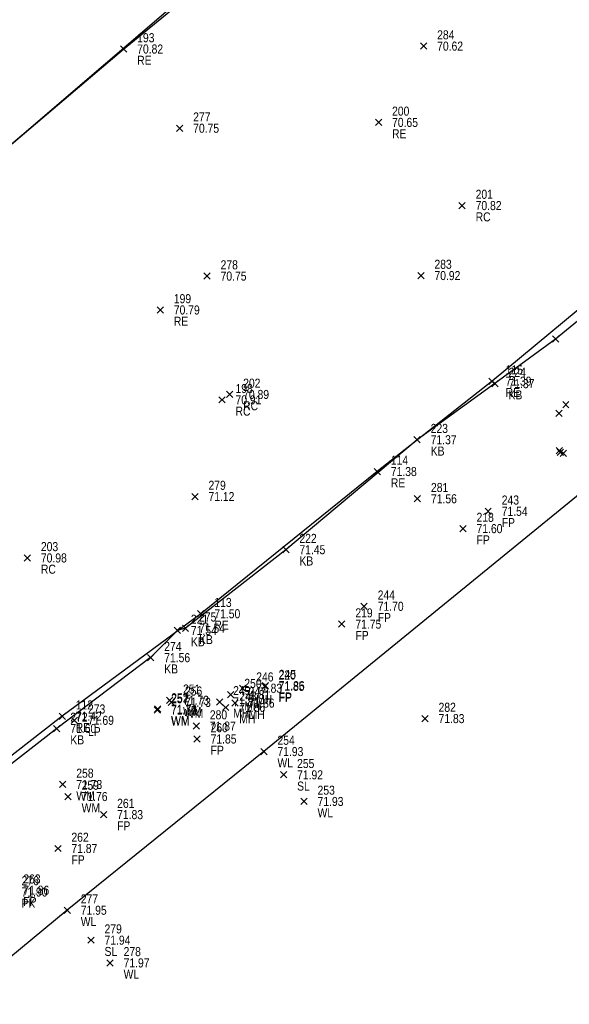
# Model space of a CAD drawing. Header units: feet. Extents: x 663429 to 663605, y 733160 to 733290.
# Tile 37 of 45: x 663551 to 663563, y 733229 to 733251. Entities that reach past the tile are written whole.
import ezdxf

# ---------------------------------------------------------------- set-up
doc = ezdxf.new("R2010")
doc.units = ezdxf.units.FT
doc.header["$MEASUREMENT"] = 0
doc.layers.get('0').update_dxf_attribs({"linetype": 'CONTINUOUS'})
for name, color, linetype in [('KERB', 7, 'CONTINUOUS'), ('LAMPOST', 7, 'CONTINUOUS'), ('MANHOLE', 7, 'CONTINUOUS'), ('PNTDESC', 3, 'CONTINUOUS'), ('PNTELEV', 5, 'CONTINUOUS'), ('PNTNO', 7, 'CONTINUOUS'), ('PNTS', 1, 'CONTINUOUS'), ('ROAD EDGE', 1, 'CONTINUOUS'), ('SPOT LEVEL', 7, 'CONTINUOUS'), ('WALL', 7, 'CONTINUOUS'), ('WATER METER', 7, 'CONTINUOUS')]:
    doc.layers.add(name, color=color, linetype=linetype)
doc.styles.add('PTXT', font='ARIALN.TTF', dxfattribs={"width": 0.75})

# ---------------------------------------------------------------- blocks, each defined once
blk = doc.blocks.new('SPT10')
at = {"color": 0, "linetype": 'Continuous'}
for p, q in [((-0.35, -0.35), (0.35, 0.35)), ((0.35, -0.35), (-0.35, 0.35))]:
    blk.add_line(p, q, dxfattribs=at)
blk = doc.blocks.new('SRVPNO2')
at = {"layer": 'PNTDESC', "style": 'PTXT'}
blk.add_attdef('DESC2', (1.5, -1.75), '', height=1, dxfattribs=at)
at = {"layer": 'PNTNO', "style": 'PTXT'}
for tag in ['ELEV2', 'PT#']:
    blk.add_attdef(tag, (1.5, 0.75), '', height=1, dxfattribs=at)

msp = doc.modelspace()

# ---------------------------------------------------------------- linework, layer by layer
at = {"linetype": 'ByBlock'}
for points in [[(663595.333, 733266.443, 71.324), (663578.081, 733252.09, 71.62), (663573.641, 733248.493, 71.636), (663568.948, 733244.461, 71.547), (663564.495, 733241.015, 71.57), (663556.419, 733234.428, 71.933), (663552.066, 733230.916, 71.948), (663547.151, 733226.853, 71.926), (663542.895, 733223.289, 71.934), (663534.343, 733216.748, 72.23), (663529.952, 733213.282, 72.3), (663524.942, 733209.031, 72.237), (663520.673, 733205.554, 72.258), (663513.258, 733203.154, 72.534), (663507.803, 733202.218, 72.557), (663501.626, 733201.165, 72.587), (663496.074, 733200.201, 72.553)], [(663536.211, 733239.702, 71.502), (663538.634, 733237.564, 71.392), (663539.344, 733237.08, 71.467), (663539.546, 733236.995, 71.486), (663540.424, 733236.432, 71.501), (663541.664, 733236.095, 71.479), (663542.319, 733236.102, 71.441), (663543.033, 733236.133, 71.414), (663543.396, 733236.333, 71.221), (663544.121, 733236.649, 71.075), (663544.686, 733236.967, 71.061), (663545.62, 733237.656, 71.002), (663546.867, 733238.674, 70.958), (663549.86, 733240.97, 70.885), (663548.334, 733243.13, 70.956), (663547.172, 733244.896, 71.121), (663549.253, 733246.528, 71.224), (663554.711, 733251.209, 70.865), (663558.598, 733254.41, 70.746), (663560.547, 733256.026, 70.72), (663562.048, 733254.161, 70.662), (663563.547, 733252.136, 70.595)], [(663566.029, 733246.139, 71.413), (663562.874, 733243.559, 71.467), (663561.534, 733242.572, 71.367), (663559.811, 733241.33, 71.369), (663556.905, 733238.896, 71.449), (663554.684, 733237.156, 71.544), (663554.504, 733237.108, 71.543), (663553.913, 733236.506, 71.561), (663551.835, 733234.938, 71.605), (663549.85, 733233.396, 71.604), (663549.124, 733232.886, 71.485), (663548.124, 733232.128, 71.509), (663546.354, 733230.637, 71.536), (663544.977, 733229.616, 71.553), (663544.902, 733229.656, 71.57), (663544.407, 733229.203, 71.587), (663544.285, 733229.186, 71.592), (663542.287, 733227.757, 71.547)]]:
    msp.add_polyline3d(points, dxfattribs=at)
at = {"color": 1, "linetype": 'ByBlock'}
for points in [[(663517.335, 733255.914, 71.32), (663522.897, 733251.15, 71.138), (663527.216, 733247.25, 71.216), (663531.873, 733243.393, 71.31), (663536.003, 733239.563, 71.389), (663538.686, 733237.342, 71.364), (663539.422, 733236.792, 71.358), (663540.337, 733236.318, 71.374), (663541.178, 733236.031, 71.367), (663542.05, 733235.943, 71.346), (663543.106, 733236.153, 71.261), (663543.763, 733236.427, 71.168), (663544.914, 733237.108, 71.014), (663549.994, 733241.002, 70.82), (663549.995, 733241.115, 70.808), (663547.261, 733244.899, 70.987), (663549.167, 733246.464, 71.038), (663553.315, 733249.978, 70.824), (663556.857, 733252.885, 70.701), (663560.617, 733255.969, 70.639), (663561.894, 733254.376, 70.566), (663563.732, 733252.151, 70.519)], [(663564.632, 733245.244, 71.335), (663561.469, 733242.626, 71.391), (663558.929, 733240.626, 71.382), (663555.023, 733237.478, 71.501), (663551.955, 733235.209, 71.417), (663549.132, 733233.014, 71.481), (663544.91, 733229.664, 71.523), (663542.532, 733228.085, 71.371), (663539.943, 733226.049, 71.22), (663538.36, 733224.878, 71.031), (663532.143, 733220.47, 71.314), (663530.412, 733219.268, 71.356), (663527.943, 733217.446, 71.44), (663525.247, 733215.724, 71.381), (663522.246, 733214.323, 71.439), (663519.94, 733213.49, 71.441), (663516.997, 733212.866, 71.442)]]:
    msp.add_polyline3d(points, dxfattribs=at)
at = {"layer": 'KERB'}
for p in [(663562.874, 733243.559, 71.467), (663561.534, 733242.572, 71.367), (663559.811, 733241.33, 71.369), (663556.905, 733238.896, 71.449), (663554.504, 733237.108, 71.543), (663554.684, 733237.156, 71.544), (663553.913, 733236.506, 71.561), (663551.835, 733234.938, 71.605)]:
    msp.add_point(p, dxfattribs=at)
at = {"layer": 'LAMPOST'}
msp.add_point((663552.226, 733235.12, 71.687), dxfattribs=at)
at = {"layer": 'MANHOLE'}
for p in [(663555.686, 733235.687, 71.814), (663555.949, 733235.83, 71.826), (663555.438, 733235.527, 71.811), (663555.781, 733235.5, 71.862), (663555.575, 733235.403, 71.863)]:
    msp.add_point(p, dxfattribs=at)
at = {"layer": 'PNTS'}
for p in [(663559.954, 733250.042, 70.621), (663554.554, 733248.225, 70.749), (663560.806, 733246.513, 70.816), (663555.161, 733244.952, 70.754), (663559.894, 733244.964, 70.923), (663555.491, 733242.213, 70.913), (663555.66, 733242.332, 70.886), (663562.957, 733241.088, 71.481), (663562.98, 733241.054, 71.49), (663563.05, 733241.028, 71.538), (663554.893, 733240.072, 71.118), (663559.817, 733240.023, 71.563), (663561.383, 733239.745, 71.538), (663560.826, 733239.363, 71.601), (663551.184, 733238.714, 70.983), (663558.638, 733237.643, 71.705), (663558.144, 733237.248, 71.754), (663556.448, 733235.886, 71.858), (663556.443, 733235.872, 71.848), (663559.985, 733235.158, 71.825), (663554.923, 733234.991, 71.87), (663554.94, 733234.706, 71.853), (663552.871, 733233.032, 71.83), (663551.859, 733232.282, 71.874)]:
    msp.add_point(p, dxfattribs=at)
at = {"layer": 'ROAD EDGE'}
for p in [(663553.315, 733249.978, 70.824), (663558.956, 733248.353, 70.65), (663554.126, 733244.202, 70.785), (663561.469, 733242.626, 71.391), (663558.929, 733240.626, 71.382), (663555.023, 733237.478, 71.501), (663551.955, 733235.209, 71.417)]:
    msp.add_point(p, dxfattribs=at)
at = {"layer": 'SPOT LEVEL'}
for p in [(663556.854, 733233.913, 71.92), (663552.592, 733230.253, 71.94)]:
    msp.add_point(p, dxfattribs=at)
at = {"layer": 'WALL'}
for p in [(663556.419, 733234.428, 71.933), (663557.307, 733233.323, 71.932), (663552.066, 733230.916, 71.948), (663553.014, 733229.75, 71.968)]:
    msp.add_point(p, dxfattribs=at)
at = {"layer": 'WATER METER'}
for p in [(663563.102, 733242.106, 71.475), (663562.954, 733241.913, 71.469), (663554.33, 733235.562, 71.731), (663554.372, 733235.517, 71.726), (663554.064, 733235.348, 71.719), (663554.068, 733235.368, 71.738), (663551.967, 733233.699, 71.734), (663552.085, 733233.432, 71.764)]:
    msp.add_point(p, dxfattribs=at)

# ---------------------------------------------------------------- block references
at = {"layer": 'KERB', "xscale": 0.2, "yscale": 0.2, "zscale": 0.2}
for p in [(663562.874, 733243.559, 71.467), (663561.534, 733242.572, 71.367), (663559.811, 733241.33, 71.369), (663556.905, 733238.896, 71.449), (663554.684, 733237.156, 71.544), (663554.504, 733237.108, 71.543), (663553.913, 733236.506, 71.561), (663551.835, 733234.938, 71.605)]:
    msp.add_blockref('SPT10', p, dxfattribs=at)
at = {"layer": 'KERB'}
ref = msp.add_blockref('SRVPNO2', (663561.534, 733242.572, 71.367), dxfattribs=dict(at, xscale=0.2, yscale=0.2, zscale=0.2))
ref.add_attrib('PT#', '224', (663561.834, 733242.722, 57.094), dxfattribs={"layer": 'PNTNO', "height": 0.2, "style": 'PTXT'})
ref.add_attrib('ELEV2', '71.37', (663561.834, 733242.472, 57.094), dxfattribs={"layer": 'PNTELEV', "height": 0.2, "style": 'PTXT'})
ref.add_attrib('DESC2', 'KB', (663561.834, 733242.222, 57.094), dxfattribs={"layer": 'PNTDESC', "height": 0.2, "style": 'PTXT'})
ref = msp.add_blockref('SRVPNO2', (663559.811, 733241.33, 71.369), dxfattribs=dict(at, xscale=0.2, yscale=0.2, zscale=0.2))
ref.add_attrib('PT#', '223', (663560.111, 733241.48, 57.095), dxfattribs={"layer": 'PNTNO', "height": 0.2, "style": 'PTXT'})
ref.add_attrib('ELEV2', '71.37', (663560.111, 733241.23, 57.095), dxfattribs={"layer": 'PNTELEV', "height": 0.2, "style": 'PTXT'})
ref.add_attrib('DESC2', 'KB', (663560.111, 733240.98, 57.095), dxfattribs={"layer": 'PNTDESC', "height": 0.2, "style": 'PTXT'})
ref = msp.add_blockref('SRVPNO2', (663556.905, 733238.896, 71.449), dxfattribs=dict(at, xscale=0.2, yscale=0.2, zscale=0.2))
ref.add_attrib('PT#', '222', (663557.205, 733239.046, 57.159), dxfattribs={"layer": 'PNTNO', "height": 0.2, "style": 'PTXT'})
ref.add_attrib('ELEV2', '71.45', (663557.205, 733238.796, 57.159), dxfattribs={"layer": 'PNTELEV', "height": 0.2, "style": 'PTXT'})
ref.add_attrib('DESC2', 'KB', (663557.205, 733238.546, 57.159), dxfattribs={"layer": 'PNTDESC', "height": 0.2, "style": 'PTXT'})
ref = msp.add_blockref('SRVPNO2', (663554.504, 733237.108, 71.543), dxfattribs=dict(at, xscale=0.2, yscale=0.2, zscale=0.2))
ref.add_attrib('PT#', '221', (663554.804, 733237.258, 57.235), dxfattribs={"layer": 'PNTNO', "height": 0.2, "style": 'PTXT'})
ref.add_attrib('ELEV2', '71.54', (663554.804, 733237.008, 57.235), dxfattribs={"layer": 'PNTELEV', "height": 0.2, "style": 'PTXT'})
ref.add_attrib('DESC2', 'KB', (663554.804, 733236.758, 57.235), dxfattribs={"layer": 'PNTDESC', "height": 0.2, "style": 'PTXT'})
ref = msp.add_blockref('SRVPNO2', (663554.684, 733237.156, 71.544), dxfattribs=dict(at, xscale=0.2, yscale=0.2, zscale=0.2))
ref.add_attrib('PT#', '275', (663554.984, 733237.306, 57.236), dxfattribs={"layer": 'PNTNO', "height": 0.2, "style": 'PTXT'})
ref.add_attrib('ELEV2', '71.54', (663554.984, 733237.056, 57.236), dxfattribs={"layer": 'PNTELEV', "height": 0.2, "style": 'PTXT'})
ref.add_attrib('DESC2', 'KB', (663554.984, 733236.806, 57.236), dxfattribs={"layer": 'PNTDESC', "height": 0.2, "style": 'PTXT'})
ref = msp.add_blockref('SRVPNO2', (663553.913, 733236.506, 71.561), dxfattribs=dict(at, xscale=0.2, yscale=0.2, zscale=0.2))
ref.add_attrib('PT#', '274', (663554.213, 733236.656, 57.249), dxfattribs={"layer": 'PNTNO', "height": 0.2, "style": 'PTXT'})
ref.add_attrib('ELEV2', '71.56', (663554.213, 733236.406, 57.249), dxfattribs={"layer": 'PNTELEV', "height": 0.2, "style": 'PTXT'})
ref.add_attrib('DESC2', 'KB', (663554.213, 733236.156, 57.249), dxfattribs={"layer": 'PNTDESC', "height": 0.2, "style": 'PTXT'})
ref = msp.add_blockref('SRVPNO2', (663551.835, 733234.938, 71.605), dxfattribs=dict(at, xscale=0.2, yscale=0.2, zscale=0.2))
ref.add_attrib('PT#', '272', (663552.135, 733235.088, 57.284), dxfattribs={"layer": 'PNTNO', "height": 0.2, "style": 'PTXT'})
ref.add_attrib('ELEV2', '71.60', (663552.135, 733234.838, 57.284), dxfattribs={"layer": 'PNTELEV', "height": 0.2, "style": 'PTXT'})
ref.add_attrib('DESC2', 'KB', (663552.135, 733234.588, 57.284), dxfattribs={"layer": 'PNTDESC', "height": 0.2, "style": 'PTXT'})
at = {"layer": 'LAMPOST'}
ref = msp.add_blockref('SRVPNO2', (663552.226, 733235.12, 71.687), dxfattribs=dict(at, xscale=0.2, yscale=0.2, zscale=0.2))
ref.add_attrib('PT#', '273', (663552.526, 733235.27, 57.35), dxfattribs={"layer": 'PNTNO', "height": 0.2, "style": 'PTXT'})
ref.add_attrib('ELEV2', '71.69', (663552.526, 733235.02, 57.35), dxfattribs={"layer": 'PNTELEV', "height": 0.2, "style": 'PTXT'})
ref.add_attrib('DESC2', 'LP', (663552.526, 733234.77, 57.35), dxfattribs={"layer": 'PNTDESC', "height": 0.2, "style": 'PTXT'})
at = {"layer": 'LAMPOST', "xscale": 0.2, "yscale": 0.2, "zscale": 0.2}
msp.add_blockref('SPT10', (663552.226, 733235.12, 71.687), dxfattribs=at)
at = {"layer": 'MANHOLE'}
ref = msp.add_blockref('SRVPNO2', (663555.949, 733235.83, 71.826), dxfattribs=dict(at, xscale=0.2, yscale=0.2, zscale=0.2))
ref.add_attrib('PT#', '246', (663556.249, 733235.98, 57.461), dxfattribs={"layer": 'PNTNO', "height": 0.2, "style": 'PTXT'})
ref.add_attrib('ELEV2', '71.83', (663556.249, 733235.73, 57.461), dxfattribs={"layer": 'PNTELEV', "height": 0.2, "style": 'PTXT'})
ref.add_attrib('DESC2', 'MH', (663556.249, 733235.48, 57.461), dxfattribs={"layer": 'PNTDESC', "height": 0.2, "style": 'PTXT'})
ref = msp.add_blockref('SRVPNO2', (663555.438, 733235.527, 71.811), dxfattribs=dict(at, xscale=0.2, yscale=0.2, zscale=0.2))
ref.add_attrib('PT#', '249', (663555.738, 733235.677, 57.449), dxfattribs={"layer": 'PNTNO', "height": 0.2, "style": 'PTXT'})
ref.add_attrib('ELEV2', '71.81', (663555.738, 733235.427, 57.449), dxfattribs={"layer": 'PNTELEV', "height": 0.2, "style": 'PTXT'})
ref.add_attrib('DESC2', 'MH', (663555.738, 733235.177, 57.449), dxfattribs={"layer": 'PNTDESC', "height": 0.2, "style": 'PTXT'})
at = {"layer": 'MANHOLE', "xscale": 0.2, "yscale": 0.2, "zscale": 0.2}
for p in [(663555.949, 733235.83, 71.826), (663555.686, 733235.687, 71.814), (663555.438, 733235.527, 71.811), (663555.575, 733235.403, 71.863), (663555.781, 733235.5, 71.862)]:
    msp.add_blockref('SPT10', p, dxfattribs=at)
at = {"layer": 'MANHOLE'}
ref = msp.add_blockref('SRVPNO2', (663555.686, 733235.687, 71.814), dxfattribs=dict(at, xscale=0.2, yscale=0.2, zscale=0.2))
ref.add_attrib('PT#', '250', (663555.986, 733235.837, 57.451), dxfattribs={"layer": 'PNTNO', "height": 0.2, "style": 'PTXT'})
ref.add_attrib('ELEV2', '71.81', (663555.986, 733235.587, 57.451), dxfattribs={"layer": 'PNTELEV', "height": 0.2, "style": 'PTXT'})
ref.add_attrib('DESC2', 'MH', (663555.986, 733235.337, 57.451), dxfattribs={"layer": 'PNTDESC', "height": 0.2, "style": 'PTXT'})
ref = msp.add_blockref('SRVPNO2', (663555.575, 733235.403, 71.863), dxfattribs=dict(at, xscale=0.2, yscale=0.2, zscale=0.2))
ref.add_attrib('PT#', '248', (663555.875, 733235.553, 57.491), dxfattribs={"layer": 'PNTNO', "height": 0.2, "style": 'PTXT'})
ref.add_attrib('ELEV2', '71.86', (663555.875, 733235.303, 57.491), dxfattribs={"layer": 'PNTELEV', "height": 0.2, "style": 'PTXT'})
ref.add_attrib('DESC2', 'MH', (663555.875, 733235.053, 57.491), dxfattribs={"layer": 'PNTDESC', "height": 0.2, "style": 'PTXT'})
ref = msp.add_blockref('SRVPNO2', (663555.781, 733235.5, 71.862), dxfattribs=dict(at, xscale=0.2, yscale=0.2, zscale=0.2))
ref.add_attrib('PT#', '247', (663556.081, 733235.65, 57.489), dxfattribs={"layer": 'PNTNO', "height": 0.2, "style": 'PTXT'})
ref.add_attrib('ELEV2', '71.86', (663556.081, 733235.4, 57.489), dxfattribs={"layer": 'PNTELEV', "height": 0.2, "style": 'PTXT'})
ref.add_attrib('DESC2', 'MH', (663556.081, 733235.15, 57.489), dxfattribs={"layer": 'PNTDESC', "height": 0.2, "style": 'PTXT'})
at = {"layer": 'PNTS'}
ref = msp.add_blockref('SRVPNO2', (663559.954, 733250.042, 70.621), dxfattribs=dict(at, xscale=0.2, yscale=0.2, zscale=0.2))
ref.add_attrib('PT#', '284', (663560.254, 733250.192, 56.497), dxfattribs={"layer": 'PNTNO', "height": 0.2, "style": 'PTXT'})
ref.add_attrib('ELEV2', '70.62', (663560.254, 733249.942, 56.497), dxfattribs={"layer": 'PNTELEV', "height": 0.2, "style": 'PTXT'})
at = {"layer": 'PNTS', "xscale": 0.2, "yscale": 0.2, "zscale": 0.2}
for p in [(663559.954, 733250.042, 70.621), (663554.554, 733248.225, 70.749), (663560.806, 733246.513, 70.816), (663559.894, 733244.964, 70.923), (663555.161, 733244.952, 70.754), (663555.491, 733242.213, 70.913), (663555.66, 733242.332, 70.886), (663562.957, 733241.088, 71.481), (663562.98, 733241.054, 71.49), (663563.05, 733241.028, 71.538), (663554.893, 733240.072, 71.118), (663559.817, 733240.023, 71.563), (663561.383, 733239.745, 71.538), (663560.826, 733239.363, 71.601), (663551.184, 733238.714, 70.983), (663558.638, 733237.643, 71.705), (663558.144, 733237.248, 71.754), (663556.443, 733235.872, 71.848), (663556.448, 733235.886, 71.858), (663559.985, 733235.158, 71.825), (663554.923, 733234.991, 71.87), (663554.94, 733234.706, 71.853), (663552.871, 733233.032, 71.83), (663551.859, 733232.282, 71.874)]:
    msp.add_blockref('SPT10', p, dxfattribs=at)
at = {"layer": 'PNTS'}
ref = msp.add_blockref('SRVPNO2', (663554.554, 733248.225, 70.749), dxfattribs=dict(at, xscale=0.2, yscale=0.2, zscale=0.2))
ref.add_attrib('PT#', '277', (663554.854, 733248.375, 56.599), dxfattribs={"layer": 'PNTNO', "height": 0.2, "style": 'PTXT'})
ref.add_attrib('ELEV2', '70.75', (663554.854, 733248.125, 56.599), dxfattribs={"layer": 'PNTELEV', "height": 0.2, "style": 'PTXT'})
ref = msp.add_blockref('SRVPNO2', (663560.806, 733246.513, 70.816), dxfattribs=dict(at, xscale=0.2, yscale=0.2, zscale=0.2))
ref.add_attrib('PT#', '201', (663561.106, 733246.663, 70.816), dxfattribs={"layer": 'PNTNO', "height": 0.2, "style": 'PTXT'})
ref.add_attrib('ELEV2', '70.82', (663561.106, 733246.413, 70.816), dxfattribs={"layer": 'PNTELEV', "height": 0.2, "style": 'PTXT'})
ref.add_attrib('DESC2', 'RC', (663561.106, 733246.163, 70.816), dxfattribs={"layer": 'PNTDESC', "height": 0.2, "style": 'PTXT'})
ref = msp.add_blockref('SRVPNO2', (663555.161, 733244.952, 70.754), dxfattribs=dict(at, xscale=0.2, yscale=0.2, zscale=0.2))
ref.add_attrib('PT#', '278', (663555.461, 733245.102, 56.603), dxfattribs={"layer": 'PNTNO', "height": 0.2, "style": 'PTXT'})
ref.add_attrib('ELEV2', '70.75', (663555.461, 733244.852, 56.603), dxfattribs={"layer": 'PNTELEV', "height": 0.2, "style": 'PTXT'})
ref = msp.add_blockref('SRVPNO2', (663559.894, 733244.964, 70.923), dxfattribs=dict(at, xscale=0.2, yscale=0.2, zscale=0.2))
ref.add_attrib('PT#', '283', (663560.194, 733245.114, 56.738), dxfattribs={"layer": 'PNTNO', "height": 0.2, "style": 'PTXT'})
ref.add_attrib('ELEV2', '70.92', (663560.194, 733244.864, 56.738), dxfattribs={"layer": 'PNTELEV', "height": 0.2, "style": 'PTXT'})
ref = msp.add_blockref('SRVPNO2', (663555.66, 733242.332, 70.886), dxfattribs=dict(at, xscale=0.2, yscale=0.2, zscale=0.2))
ref.add_attrib('PT#', '202', (663555.96, 733242.482, 70.886), dxfattribs={"layer": 'PNTNO', "height": 0.2, "style": 'PTXT'})
ref.add_attrib('ELEV2', '70.89', (663555.96, 733242.232, 70.886), dxfattribs={"layer": 'PNTELEV', "height": 0.2, "style": 'PTXT'})
ref.add_attrib('DESC2', 'RC', (663555.96, 733241.982, 70.886), dxfattribs={"layer": 'PNTDESC', "height": 0.2, "style": 'PTXT'})
ref = msp.add_blockref('SRVPNO2', (663555.491, 733242.213, 70.913), dxfattribs=dict(at, xscale=0.2, yscale=0.2, zscale=0.2))
ref.add_attrib('PT#', '198', (663555.791, 733242.363, 70.913), dxfattribs={"layer": 'PNTNO', "height": 0.2, "style": 'PTXT'})
ref.add_attrib('ELEV2', '70.91', (663555.791, 733242.113, 70.913), dxfattribs={"layer": 'PNTELEV', "height": 0.2, "style": 'PTXT'})
ref.add_attrib('DESC2', 'RC', (663555.791, 733241.863, 70.913), dxfattribs={"layer": 'PNTDESC', "height": 0.2, "style": 'PTXT'})
ref = msp.add_blockref('SRVPNO2', (663554.893, 733240.072, 71.118), dxfattribs=dict(at, xscale=0.2, yscale=0.2, zscale=0.2))
ref.add_attrib('PT#', '279', (663555.193, 733240.222, 56.894), dxfattribs={"layer": 'PNTNO', "height": 0.2, "style": 'PTXT'})
ref.add_attrib('ELEV2', '71.12', (663555.193, 733239.972, 56.894), dxfattribs={"layer": 'PNTELEV', "height": 0.2, "style": 'PTXT'})
ref = msp.add_blockref('SRVPNO2', (663559.817, 733240.023, 71.563), dxfattribs=dict(at, xscale=0.2, yscale=0.2, zscale=0.2))
ref.add_attrib('PT#', '281', (663560.117, 733240.173, 57.25), dxfattribs={"layer": 'PNTNO', "height": 0.2, "style": 'PTXT'})
ref.add_attrib('ELEV2', '71.56', (663560.117, 733239.923, 57.25), dxfattribs={"layer": 'PNTELEV', "height": 0.2, "style": 'PTXT'})
ref = msp.add_blockref('SRVPNO2', (663561.383, 733239.745, 71.538), dxfattribs=dict(at, xscale=0.2, yscale=0.2, zscale=0.2))
ref.add_attrib('PT#', '243', (663561.683, 733239.895, 57.23), dxfattribs={"layer": 'PNTNO', "height": 0.2, "style": 'PTXT'})
ref.add_attrib('ELEV2', '71.54', (663561.683, 733239.645, 57.23), dxfattribs={"layer": 'PNTELEV', "height": 0.2, "style": 'PTXT'})
ref.add_attrib('DESC2', 'FP', (663561.683, 733239.395, 57.23), dxfattribs={"layer": 'PNTDESC', "height": 0.2, "style": 'PTXT'})
ref = msp.add_blockref('SRVPNO2', (663560.826, 733239.363, 71.601), dxfattribs=dict(at, xscale=0.2, yscale=0.2, zscale=0.2))
ref.add_attrib('PT#', '218', (663561.126, 733239.513, 57.28), dxfattribs={"layer": 'PNTNO', "height": 0.2, "style": 'PTXT'})
ref.add_attrib('ELEV2', '71.60', (663561.126, 733239.263, 57.28), dxfattribs={"layer": 'PNTELEV', "height": 0.2, "style": 'PTXT'})
ref.add_attrib('DESC2', 'FP', (663561.126, 733239.013, 57.28), dxfattribs={"layer": 'PNTDESC', "height": 0.2, "style": 'PTXT'})
ref = msp.add_blockref('SRVPNO2', (663551.184, 733238.714, 70.983), dxfattribs=dict(at, xscale=0.2, yscale=0.2, zscale=0.2))
ref.add_attrib('PT#', '203', (663551.484, 733238.864, 70.983), dxfattribs={"layer": 'PNTNO', "height": 0.2, "style": 'PTXT'})
ref.add_attrib('ELEV2', '70.98', (663551.484, 733238.614, 70.983), dxfattribs={"layer": 'PNTELEV', "height": 0.2, "style": 'PTXT'})
ref.add_attrib('DESC2', 'RC', (663551.484, 733238.364, 70.983), dxfattribs={"layer": 'PNTDESC', "height": 0.2, "style": 'PTXT'})
ref = msp.add_blockref('SRVPNO2', (663558.638, 733237.643, 71.705), dxfattribs=dict(at, xscale=0.2, yscale=0.2, zscale=0.2))
ref.add_attrib('PT#', '244', (663558.938, 733237.793, 57.364), dxfattribs={"layer": 'PNTNO', "height": 0.2, "style": 'PTXT'})
ref.add_attrib('ELEV2', '71.70', (663558.938, 733237.543, 57.364), dxfattribs={"layer": 'PNTELEV', "height": 0.2, "style": 'PTXT'})
ref.add_attrib('DESC2', 'FP', (663558.938, 733237.293, 57.364), dxfattribs={"layer": 'PNTDESC', "height": 0.2, "style": 'PTXT'})
ref = msp.add_blockref('SRVPNO2', (663558.144, 733237.248, 71.754), dxfattribs=dict(at, xscale=0.2, yscale=0.2, zscale=0.2))
ref.add_attrib('PT#', '219', (663558.444, 733237.398, 57.403), dxfattribs={"layer": 'PNTNO', "height": 0.2, "style": 'PTXT'})
ref.add_attrib('ELEV2', '71.75', (663558.444, 733237.148, 57.403), dxfattribs={"layer": 'PNTELEV', "height": 0.2, "style": 'PTXT'})
ref.add_attrib('DESC2', 'FP', (663558.444, 733236.898, 57.403), dxfattribs={"layer": 'PNTDESC', "height": 0.2, "style": 'PTXT'})
ref = msp.add_blockref('SRVPNO2', (663556.443, 733235.872, 71.848), dxfattribs=dict(at, xscale=0.2, yscale=0.2, zscale=0.2))
ref.add_attrib('PT#', '220', (663556.743, 733236.022, 57.478), dxfattribs={"layer": 'PNTNO', "height": 0.2, "style": 'PTXT'})
ref.add_attrib('ELEV2', '71.85', (663556.743, 733235.772, 57.478), dxfattribs={"layer": 'PNTELEV', "height": 0.2, "style": 'PTXT'})
ref.add_attrib('DESC2', 'FP', (663556.743, 733235.522, 57.478), dxfattribs={"layer": 'PNTDESC', "height": 0.2, "style": 'PTXT'})
ref = msp.add_blockref('SRVPNO2', (663556.448, 733235.886, 71.858), dxfattribs=dict(at, xscale=0.2, yscale=0.2, zscale=0.2))
ref.add_attrib('PT#', '245', (663556.748, 733236.036, 57.486), dxfattribs={"layer": 'PNTNO', "height": 0.2, "style": 'PTXT'})
ref.add_attrib('ELEV2', '71.86', (663556.748, 733235.786, 57.486), dxfattribs={"layer": 'PNTELEV', "height": 0.2, "style": 'PTXT'})
ref.add_attrib('DESC2', 'FP', (663556.748, 733235.536, 57.486), dxfattribs={"layer": 'PNTDESC', "height": 0.2, "style": 'PTXT'})
ref = msp.add_blockref('SRVPNO2', (663559.985, 733235.158, 71.825), dxfattribs=dict(at, xscale=0.2, yscale=0.2, zscale=0.2))
ref.add_attrib('PT#', '282', (663560.285, 733235.308, 57.46), dxfattribs={"layer": 'PNTNO', "height": 0.2, "style": 'PTXT'})
ref.add_attrib('ELEV2', '71.83', (663560.285, 733235.058, 57.46), dxfattribs={"layer": 'PNTELEV', "height": 0.2, "style": 'PTXT'})
ref = msp.add_blockref('SRVPNO2', (663554.923, 733234.991, 71.87), dxfattribs=dict(at, xscale=0.2, yscale=0.2, zscale=0.2))
ref.add_attrib('PT#', '280', (663555.223, 733235.141, 57.496), dxfattribs={"layer": 'PNTNO', "height": 0.2, "style": 'PTXT'})
ref.add_attrib('ELEV2', '71.87', (663555.223, 733234.891, 57.496), dxfattribs={"layer": 'PNTELEV', "height": 0.2, "style": 'PTXT'})
ref = msp.add_blockref('SRVPNO2', (663554.94, 733234.706, 71.853), dxfattribs=dict(at, xscale=0.2, yscale=0.2, zscale=0.2))
ref.add_attrib('PT#', '260', (663555.24, 733234.856, 57.482), dxfattribs={"layer": 'PNTNO', "height": 0.2, "style": 'PTXT'})
ref.add_attrib('ELEV2', '71.85', (663555.24, 733234.606, 57.482), dxfattribs={"layer": 'PNTELEV', "height": 0.2, "style": 'PTXT'})
ref.add_attrib('DESC2', 'FP', (663555.24, 733234.356, 57.482), dxfattribs={"layer": 'PNTDESC', "height": 0.2, "style": 'PTXT'})
ref = msp.add_blockref('SRVPNO2', (663552.871, 733233.032, 71.83), dxfattribs=dict(at, xscale=0.2, yscale=0.2, zscale=0.2))
ref.add_attrib('PT#', '261', (663553.171, 733233.182, 57.464), dxfattribs={"layer": 'PNTNO', "height": 0.2, "style": 'PTXT'})
ref.add_attrib('ELEV2', '71.83', (663553.171, 733232.932, 57.464), dxfattribs={"layer": 'PNTELEV', "height": 0.2, "style": 'PTXT'})
ref.add_attrib('DESC2', 'FP', (663553.171, 733232.682, 57.464), dxfattribs={"layer": 'PNTDESC', "height": 0.2, "style": 'PTXT'})
ref = msp.add_blockref('SRVPNO2', (663551.859, 733232.282, 71.874), dxfattribs=dict(at, xscale=0.2, yscale=0.2, zscale=0.2))
ref.add_attrib('PT#', '262', (663552.159, 733232.432, 57.499), dxfattribs={"layer": 'PNTNO', "height": 0.2, "style": 'PTXT'})
ref.add_attrib('ELEV2', '71.87', (663552.159, 733232.182, 57.499), dxfattribs={"layer": 'PNTELEV', "height": 0.2, "style": 'PTXT'})
ref.add_attrib('DESC2', 'FP', (663552.159, 733231.932, 57.499), dxfattribs={"layer": 'PNTDESC', "height": 0.2, "style": 'PTXT'})
ref = msp.add_blockref('SRVPNO2', (663550.756, 733231.319, 71.896), dxfattribs=dict(at, xscale=0.2, yscale=0.2, zscale=0.2))
ref.add_attrib('PT#', '276', (663551.056, 733231.469, 57.517), dxfattribs={"layer": 'PNTNO', "height": 0.2, "style": 'PTXT'})
ref.add_attrib('ELEV2', '71.90', (663551.056, 733231.219, 57.517), dxfattribs={"layer": 'PNTELEV', "height": 0.2, "style": 'PTXT'})
ref.add_attrib('DESC2', 'PK', (663551.056, 733230.969, 57.517), dxfattribs={"layer": 'PNTDESC', "height": 0.2, "style": 'PTXT'})
ref = msp.add_blockref('SRVPNO2', (663550.794, 733231.358, 71.86), dxfattribs=dict(at, xscale=0.2, yscale=0.2, zscale=0.2))
ref.add_attrib('PT#', '263', (663551.094, 733231.508, 57.488), dxfattribs={"layer": 'PNTNO', "height": 0.2, "style": 'PTXT'})
ref.add_attrib('ELEV2', '71.86', (663551.094, 733231.258, 57.488), dxfattribs={"layer": 'PNTELEV', "height": 0.2, "style": 'PTXT'})
ref.add_attrib('DESC2', 'FP', (663551.094, 733231.008, 57.488), dxfattribs={"layer": 'PNTDESC', "height": 0.2, "style": 'PTXT'})
at = {"layer": 'ROAD EDGE'}
ref = msp.add_blockref('SRVPNO2', (663553.315, 733249.978, 70.824), dxfattribs=dict(at, xscale=0.2, yscale=0.2, zscale=0.2))
ref.add_attrib('PT#', '193', (663553.615, 733250.128, 70.824), dxfattribs={"layer": 'PNTNO', "height": 0.2, "style": 'PTXT'})
ref.add_attrib('ELEV2', '70.82', (663553.615, 733249.878, 70.824), dxfattribs={"layer": 'PNTELEV', "height": 0.2, "style": 'PTXT'})
ref.add_attrib('DESC2', 'RE', (663553.615, 733249.628, 70.824), dxfattribs={"layer": 'PNTDESC', "height": 0.2, "style": 'PTXT'})
at = {"layer": 'ROAD EDGE', "xscale": 0.2, "yscale": 0.2, "zscale": 0.2}
for p in [(663553.315, 733249.978, 70.824), (663558.956, 733248.353, 70.65), (663554.126, 733244.202, 70.785), (663561.469, 733242.626, 71.391), (663558.929, 733240.626, 71.382), (663555.023, 733237.478, 71.501), (663551.955, 733235.209, 71.417)]:
    msp.add_blockref('SPT10', p, dxfattribs=at)
at = {"layer": 'ROAD EDGE'}
ref = msp.add_blockref('SRVPNO2', (663558.956, 733248.353, 70.65), dxfattribs=dict(at, xscale=0.2, yscale=0.2, zscale=0.2))
ref.add_attrib('PT#', '200', (663559.256, 733248.503, 70.65), dxfattribs={"layer": 'PNTNO', "height": 0.2, "style": 'PTXT'})
ref.add_attrib('ELEV2', '70.65', (663559.256, 733248.253, 70.65), dxfattribs={"layer": 'PNTELEV', "height": 0.2, "style": 'PTXT'})
ref.add_attrib('DESC2', 'RE', (663559.256, 733248.003, 70.65), dxfattribs={"layer": 'PNTDESC', "height": 0.2, "style": 'PTXT'})
ref = msp.add_blockref('SRVPNO2', (663554.126, 733244.202, 70.785), dxfattribs=dict(at, xscale=0.2, yscale=0.2, zscale=0.2))
ref.add_attrib('PT#', '199', (663554.426, 733244.352, 70.785), dxfattribs={"layer": 'PNTNO', "height": 0.2, "style": 'PTXT'})
ref.add_attrib('ELEV2', '70.79', (663554.426, 733244.102, 70.785), dxfattribs={"layer": 'PNTELEV', "height": 0.2, "style": 'PTXT'})
ref.add_attrib('DESC2', 'RE', (663554.426, 733243.852, 70.785), dxfattribs={"layer": 'PNTDESC', "height": 0.2, "style": 'PTXT'})
ref = msp.add_blockref('SRVPNO2', (663561.469, 733242.626, 71.391), dxfattribs=dict(at, xscale=0.2, yscale=0.2, zscale=0.2))
ref.add_attrib('PT#', '115', (663561.769, 733242.776, 71.391), dxfattribs={"layer": 'PNTNO', "height": 0.2, "style": 'PTXT'})
ref.add_attrib('ELEV2', '71.39', (663561.769, 733242.526, 71.391), dxfattribs={"layer": 'PNTELEV', "height": 0.2, "style": 'PTXT'})
ref.add_attrib('DESC2', 'RE', (663561.769, 733242.276, 71.391), dxfattribs={"layer": 'PNTDESC', "height": 0.2, "style": 'PTXT'})
ref = msp.add_blockref('SRVPNO2', (663558.929, 733240.626, 71.382), dxfattribs=dict(at, xscale=0.2, yscale=0.2, zscale=0.2))
ref.add_attrib('PT#', '114', (663559.229, 733240.776, 71.382), dxfattribs={"layer": 'PNTNO', "height": 0.2, "style": 'PTXT'})
ref.add_attrib('ELEV2', '71.38', (663559.229, 733240.526, 71.382), dxfattribs={"layer": 'PNTELEV', "height": 0.2, "style": 'PTXT'})
ref.add_attrib('DESC2', 'RE', (663559.229, 733240.276, 71.382), dxfattribs={"layer": 'PNTDESC', "height": 0.2, "style": 'PTXT'})
ref = msp.add_blockref('SRVPNO2', (663555.023, 733237.478, 71.501), dxfattribs=dict(at, xscale=0.2, yscale=0.2, zscale=0.2))
ref.add_attrib('PT#', '113', (663555.323, 733237.628, 71.501), dxfattribs={"layer": 'PNTNO', "height": 0.2, "style": 'PTXT'})
ref.add_attrib('ELEV2', '71.50', (663555.323, 733237.378, 71.501), dxfattribs={"layer": 'PNTELEV', "height": 0.2, "style": 'PTXT'})
ref.add_attrib('DESC2', 'RE', (663555.323, 733237.128, 71.501), dxfattribs={"layer": 'PNTDESC', "height": 0.2, "style": 'PTXT'})
ref = msp.add_blockref('SRVPNO2', (663551.955, 733235.209, 71.417), dxfattribs=dict(at, xscale=0.2, yscale=0.2, zscale=0.2))
ref.add_attrib('PT#', '112', (663552.255, 733235.359, 71.417), dxfattribs={"layer": 'PNTNO', "height": 0.2, "style": 'PTXT'})
ref.add_attrib('ELEV2', '71.42', (663552.255, 733235.109, 71.417), dxfattribs={"layer": 'PNTELEV', "height": 0.2, "style": 'PTXT'})
ref.add_attrib('DESC2', 'RE', (663552.255, 733234.859, 71.417), dxfattribs={"layer": 'PNTDESC', "height": 0.2, "style": 'PTXT'})
at = {"layer": 'SPOT LEVEL'}
ref = msp.add_blockref('SRVPNO2', (663556.854, 733233.913, 71.92), dxfattribs=dict(at, xscale=0.2, yscale=0.2, zscale=0.2))
ref.add_attrib('PT#', '255', (663557.154, 733234.063, 57.536), dxfattribs={"layer": 'PNTNO', "height": 0.2, "style": 'PTXT'})
ref.add_attrib('ELEV2', '71.92', (663557.154, 733233.813, 57.536), dxfattribs={"layer": 'PNTELEV', "height": 0.2, "style": 'PTXT'})
ref.add_attrib('DESC2', 'SL', (663557.154, 733233.563, 57.536), dxfattribs={"layer": 'PNTDESC', "height": 0.2, "style": 'PTXT'})
at = {"layer": 'SPOT LEVEL', "xscale": 0.2, "yscale": 0.2, "zscale": 0.2}
for p in [(663556.854, 733233.913, 71.92), (663552.592, 733230.253, 71.94)]:
    msp.add_blockref('SPT10', p, dxfattribs=at)
at = {"layer": 'SPOT LEVEL'}
ref = msp.add_blockref('SRVPNO2', (663552.592, 733230.253, 71.94), dxfattribs=dict(at, xscale=0.2, yscale=0.2, zscale=0.2))
ref.add_attrib('PT#', '279', (663552.892, 733230.403, 57.552), dxfattribs={"layer": 'PNTNO', "height": 0.2, "style": 'PTXT'})
ref.add_attrib('ELEV2', '71.94', (663552.892, 733230.153, 57.552), dxfattribs={"layer": 'PNTELEV', "height": 0.2, "style": 'PTXT'})
ref.add_attrib('DESC2', 'SL', (663552.892, 733229.903, 57.552), dxfattribs={"layer": 'PNTDESC', "height": 0.2, "style": 'PTXT'})
at = {"layer": 'WALL'}
ref = msp.add_blockref('SRVPNO2', (663556.419, 733234.428, 71.933), dxfattribs=dict(at, xscale=0.2, yscale=0.2, zscale=0.2))
ref.add_attrib('PT#', '254', (663556.719, 733234.578, 57.546), dxfattribs={"layer": 'PNTNO', "height": 0.2, "style": 'PTXT'})
ref.add_attrib('ELEV2', '71.93', (663556.719, 733234.328, 57.546), dxfattribs={"layer": 'PNTELEV', "height": 0.2, "style": 'PTXT'})
ref.add_attrib('DESC2', 'WL', (663556.719, 733234.078, 57.546), dxfattribs={"layer": 'PNTDESC', "height": 0.2, "style": 'PTXT'})
at = {"layer": 'WALL', "xscale": 0.2, "yscale": 0.2, "zscale": 0.2}
for p in [(663556.419, 733234.428, 71.933), (663557.307, 733233.323, 71.932), (663552.066, 733230.916, 71.948), (663553.014, 733229.75, 71.968)]:
    msp.add_blockref('SPT10', p, dxfattribs=at)
at = {"layer": 'WALL'}
ref = msp.add_blockref('SRVPNO2', (663557.307, 733233.323, 71.932), dxfattribs=dict(at, xscale=0.2, yscale=0.2, zscale=0.2))
ref.add_attrib('PT#', '253', (663557.607, 733233.473, 57.546), dxfattribs={"layer": 'PNTNO', "height": 0.2, "style": 'PTXT'})
ref.add_attrib('ELEV2', '71.93', (663557.607, 733233.223, 57.546), dxfattribs={"layer": 'PNTELEV', "height": 0.2, "style": 'PTXT'})
ref.add_attrib('DESC2', 'WL', (663557.607, 733232.973, 57.546), dxfattribs={"layer": 'PNTDESC', "height": 0.2, "style": 'PTXT'})
ref = msp.add_blockref('SRVPNO2', (663552.066, 733230.916, 71.948), dxfattribs=dict(at, xscale=0.2, yscale=0.2, zscale=0.2))
ref.add_attrib('PT#', '277', (663552.366, 733231.066, 57.558), dxfattribs={"layer": 'PNTNO', "height": 0.2, "style": 'PTXT'})
ref.add_attrib('ELEV2', '71.95', (663552.366, 733230.816, 57.558), dxfattribs={"layer": 'PNTELEV', "height": 0.2, "style": 'PTXT'})
ref.add_attrib('DESC2', 'WL', (663552.366, 733230.566, 57.558), dxfattribs={"layer": 'PNTDESC', "height": 0.2, "style": 'PTXT'})
ref = msp.add_blockref('SRVPNO2', (663553.014, 733229.75, 71.968), dxfattribs=dict(at, xscale=0.2, yscale=0.2, zscale=0.2))
ref.add_attrib('PT#', '278', (663553.314, 733229.9, 57.574), dxfattribs={"layer": 'PNTNO', "height": 0.2, "style": 'PTXT'})
ref.add_attrib('ELEV2', '71.97', (663553.314, 733229.65, 57.574), dxfattribs={"layer": 'PNTELEV', "height": 0.2, "style": 'PTXT'})
ref.add_attrib('DESC2', 'WL', (663553.314, 733229.4, 57.574), dxfattribs={"layer": 'PNTDESC', "height": 0.2, "style": 'PTXT'})
at = {"layer": 'WATER METER', "xscale": 0.2, "yscale": 0.2, "zscale": 0.2}
for p in [(663562.954, 733241.913, 71.469), (663563.102, 733242.106, 71.475), (663554.33, 733235.562, 71.731), (663554.372, 733235.517, 71.726), (663554.064, 733235.348, 71.719), (663554.068, 733235.368, 71.738), (663551.967, 733233.699, 71.734), (663552.085, 733233.432, 71.764)]:
    msp.add_blockref('SPT10', p, dxfattribs=at)
at = {"layer": 'WATER METER'}
ref = msp.add_blockref('SRVPNO2', (663554.33, 733235.562, 71.731), dxfattribs=dict(at, xscale=0.2, yscale=0.2, zscale=0.2))
ref.add_attrib('PT#', '251', (663554.63, 733235.712, 57.385), dxfattribs={"layer": 'PNTNO', "height": 0.2, "style": 'PTXT'})
ref.add_attrib('ELEV2', '71.73', (663554.63, 733235.462, 57.385), dxfattribs={"layer": 'PNTELEV', "height": 0.2, "style": 'PTXT'})
ref.add_attrib('DESC2', 'WM', (663554.63, 733235.212, 57.385), dxfattribs={"layer": 'PNTDESC', "height": 0.2, "style": 'PTXT'})
ref = msp.add_blockref('SRVPNO2', (663554.064, 733235.348, 71.719), dxfattribs=dict(at, xscale=0.2, yscale=0.2, zscale=0.2))
ref.add_attrib('PT#', '257', (663554.364, 733235.498, 57.375), dxfattribs={"layer": 'PNTNO', "height": 0.2, "style": 'PTXT'})
ref.add_attrib('ELEV2', '71.72', (663554.364, 733235.248, 57.375), dxfattribs={"layer": 'PNTELEV', "height": 0.2, "style": 'PTXT'})
ref.add_attrib('DESC2', 'WM', (663554.364, 733234.998, 57.375), dxfattribs={"layer": 'PNTDESC', "height": 0.2, "style": 'PTXT'})
ref = msp.add_blockref('SRVPNO2', (663554.068, 733235.368, 71.738), dxfattribs=dict(at, xscale=0.2, yscale=0.2, zscale=0.2))
ref.add_attrib('PT#', '252', (663554.368, 733235.518, 57.39), dxfattribs={"layer": 'PNTNO', "height": 0.2, "style": 'PTXT'})
ref.add_attrib('ELEV2', '71.74', (663554.368, 733235.268, 57.39), dxfattribs={"layer": 'PNTELEV', "height": 0.2, "style": 'PTXT'})
ref.add_attrib('DESC2', 'WM', (663554.368, 733235.018, 57.39), dxfattribs={"layer": 'PNTDESC', "height": 0.2, "style": 'PTXT'})
ref = msp.add_blockref('SRVPNO2', (663554.372, 733235.517, 71.726), dxfattribs=dict(at, xscale=0.2, yscale=0.2, zscale=0.2))
ref.add_attrib('PT#', '256', (663554.672, 733235.667, 57.381), dxfattribs={"layer": 'PNTNO', "height": 0.2, "style": 'PTXT'})
ref.add_attrib('ELEV2', '71.73', (663554.672, 733235.417, 57.381), dxfattribs={"layer": 'PNTELEV', "height": 0.2, "style": 'PTXT'})
ref.add_attrib('DESC2', 'WM', (663554.672, 733235.167, 57.381), dxfattribs={"layer": 'PNTDESC', "height": 0.2, "style": 'PTXT'})
ref = msp.add_blockref('SRVPNO2', (663551.967, 733233.699, 71.734), dxfattribs=dict(at, xscale=0.2, yscale=0.2, zscale=0.2))
ref.add_attrib('PT#', '258', (663552.267, 733233.849, 57.388), dxfattribs={"layer": 'PNTNO', "height": 0.2, "style": 'PTXT'})
ref.add_attrib('ELEV2', '71.73', (663552.267, 733233.599, 57.388), dxfattribs={"layer": 'PNTELEV', "height": 0.2, "style": 'PTXT'})
ref.add_attrib('DESC2', 'WM', (663552.267, 733233.349, 57.388), dxfattribs={"layer": 'PNTDESC', "height": 0.2, "style": 'PTXT'})
ref = msp.add_blockref('SRVPNO2', (663552.085, 733233.432, 71.764), dxfattribs=dict(at, xscale=0.2, yscale=0.2, zscale=0.2))
ref.add_attrib('PT#', '259', (663552.385, 733233.582, 57.411), dxfattribs={"layer": 'PNTNO', "height": 0.2, "style": 'PTXT'})
ref.add_attrib('ELEV2', '71.76', (663552.385, 733233.332, 57.411), dxfattribs={"layer": 'PNTELEV', "height": 0.2, "style": 'PTXT'})
ref.add_attrib('DESC2', 'WM', (663552.385, 733233.082, 57.411), dxfattribs={"layer": 'PNTDESC', "height": 0.2, "style": 'PTXT'})

doc.saveas('drawing.dxf')
